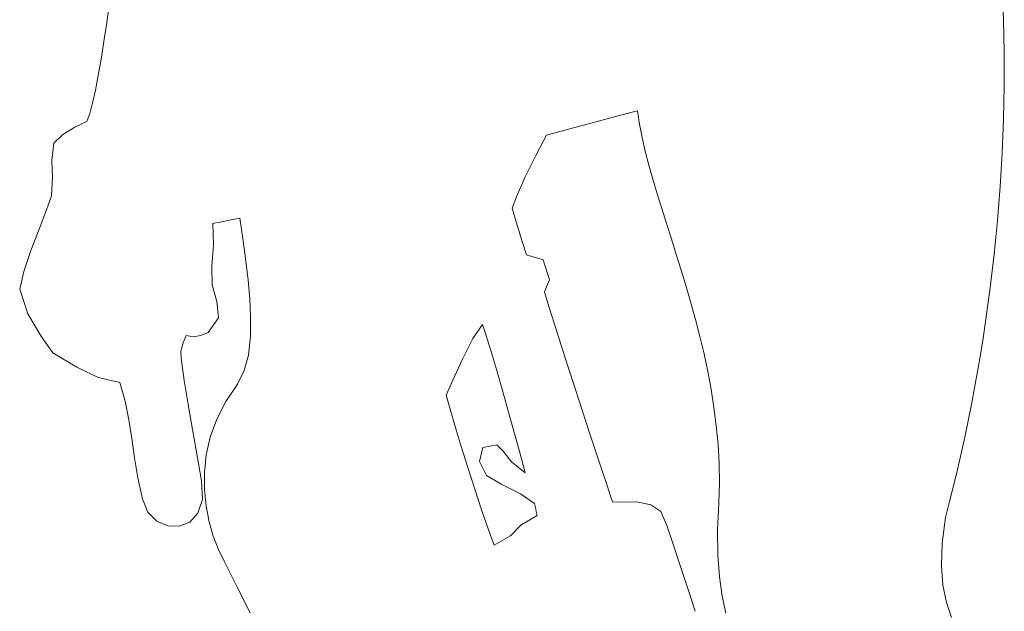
# Model space of a CAD drawing. Header units: millimetres. Extents: x -546784 to -506824, y 144269 to 161162.
# Tile 11 of 15: x -519938 to -519443, y 152730 to 153027. Entities that reach past the tile are written whole.
import ezdxf

# ---------------------------------------------------------------- set-up
doc = ezdxf.new("R2010")
doc.units = ezdxf.units.MM
doc.layers.add('A-DETL-GENF', color=92, linetype='Continuous', lineweight=5)

# ---------------------------------------------------------------- blocks, each defined once
blk = doc.blocks.new('CICLISTA DEFRENTE - CICLISTA DEFRENTE-3531129-TRECHO 2 - CORTE MIRANTE')
at = {"layer": 'A-DETL-GENF'}
for p, q in [((-519892.78, 153035.89), (-519894.2, 153025.84)), ((-519894.2, 153025.84), (-519892.78, 153035.89)), ((-519443.6, 153027.23), (-519443.9, 153035.47)), ((-519894.2, 153025.84), (-519895.63, 153016.28)), ((-519895.63, 153016.28), (-519894.2, 153025.84)), ((-519443.38, 153018.96), (-519443.6, 153027.23)), ((-519443.6, 153027.23), (-519443.38, 153018.96)), ((-519443.25, 153010.65), (-519443.38, 153018.96)), ((-519443.38, 153018.96), (-519443.25, 153010.65)), ((-519895.63, 153016.28), (-519897.06, 153007.34)), ((-519897.06, 153007.34), (-519895.63, 153016.28)), ((-519443.21, 153002.31), (-519443.25, 153010.65)), ((-519443.25, 153010.65), (-519443.21, 153002.31)), ((-519897.06, 153007.34), (-519898.5, 152999.12)), ((-519898.5, 152999.12), (-519897.06, 153007.34)), ((-519898.5, 152999.12), (-519899.93, 152991.76)), ((-519899.93, 152991.76), (-519898.5, 152999.12)), ((-519443.26, 152993.94), (-519443.21, 153002.31)), ((-519443.21, 153002.31), (-519443.26, 152993.94)), ((-519443.39, 152985.54), (-519443.26, 152993.94)), ((-519443.26, 152993.94), (-519443.39, 152985.54)), ((-519899.93, 152991.76), (-519901.37, 152985.37)), ((-519901.37, 152985.37), (-519899.93, 152991.76)), ((-519901.37, 152985.37), (-519902.81, 152980.08)), ((-519902.81, 152980.08), (-519901.37, 152985.37)), ((-519443.6, 152977.12), (-519443.39, 152985.54)), ((-519443.39, 152985.54), (-519443.6, 152977.12)), ((-519902.81, 152980.08), (-519904.25, 152976)), ((-519904.25, 152976), (-519902.81, 152980.08)), ((-519650.27, 152975.33), (-519634.66, 152979.47)), ((-519650.27, 152975.33), (-519634.66, 152979.47)), ((-519634.66, 152979.47), (-519627.58, 152981.34)), ((-519634.66, 152979.47), (-519627.58, 152981.34)), ((-519627.58, 152981.34), (-519626.53, 152974.73)), ((-519627.58, 152981.34), (-519626.53, 152974.73)), ((-519910.32, 152973.23), (-519916.25, 152969.45)), ((-519916.25, 152969.45), (-519910.32, 152973.23)), ((-519904.25, 152976), (-519910.32, 152973.23)), ((-519910.32, 152973.23), (-519904.25, 152976)), ((-519665.95, 152971.16), (-519650.27, 152975.33)), ((-519665.95, 152971.16), (-519650.27, 152975.33)), ((-519626.53, 152974.73), (-519625.19, 152968)), ((-519626.53, 152974.73), (-519625.19, 152968)), ((-519443.91, 152968.67), (-519443.6, 152977.12)), ((-519443.6, 152977.12), (-519443.91, 152968.67)), ((-519916.25, 152969.45), (-519920.9, 152965.11)), ((-519920.9, 152965.11), (-519916.25, 152969.45)), ((-519678.7, 152958.93), (-519673.27, 152969.17)), ((-519678.7, 152958.93), (-519673.27, 152969.17)), ((-519673.27, 152969.17), (-519665.95, 152971.16)), ((-519673.27, 152969.17), (-519665.95, 152971.16)), ((-519444.29, 152960.22), (-519443.91, 152968.67)), ((-519443.91, 152968.67), (-519444.29, 152960.22)), ((-519920.9, 152965.11), (-519921.75, 152956.35)), ((-519921.75, 152956.35), (-519920.9, 152965.11)), ((-519625.19, 152968), (-519623.6, 152961.12)), ((-519625.19, 152968), (-519623.6, 152961.12)), ((-519684.08, 152947.77), (-519678.7, 152958.93)), ((-519684.08, 152947.77), (-519678.7, 152958.93)), ((-519623.6, 152961.12), (-519621.79, 152954.11)), ((-519623.6, 152961.12), (-519621.79, 152954.11)), ((-519444.76, 152951.75), (-519444.29, 152960.22)), ((-519444.29, 152960.22), (-519444.76, 152951.75)), ((-519921.75, 152956.35), (-519921.55, 152947.97)), ((-519921.55, 152947.97), (-519921.75, 152956.35)), ((-519621.79, 152954.11), (-519619.79, 152946.97)), ((-519621.79, 152954.11), (-519619.79, 152946.97)), ((-519445.31, 152943.26), (-519444.76, 152951.75)), ((-519444.76, 152951.75), (-519445.31, 152943.26)), ((-519921.55, 152947.97), (-519921.97, 152938.64)), ((-519921.97, 152938.64), (-519921.55, 152947.97)), ((-519688.37, 152938.13), (-519684.08, 152947.77)), ((-519688.37, 152938.13), (-519684.08, 152947.77)), ((-519619.79, 152946.97), (-519617.64, 152939.68)), ((-519619.79, 152946.97), (-519617.64, 152939.68)), ((-519921.97, 152938.64), (-519924.52, 152931.55)), ((-519924.52, 152931.55), (-519921.97, 152938.64)), ((-519617.64, 152939.68), (-519615.35, 152932.26)), ((-519617.64, 152939.68), (-519615.35, 152932.26)), ((-519445.94, 152934.78), (-519445.31, 152943.26)), ((-519445.31, 152943.26), (-519445.94, 152934.78)), ((-519690.56, 152932.45), (-519688.37, 152938.13)), ((-519690.56, 152932.45), (-519688.37, 152938.13)), ((-519446.66, 152926.29), (-519445.94, 152934.78)), ((-519445.94, 152934.78), (-519446.66, 152926.29)), ((-519924.52, 152931.55), (-519928.25, 152921.93)), ((-519928.25, 152921.93), (-519924.52, 152931.55)), ((-519688.06, 152923.9), (-519690.56, 152932.45)), ((-519688.06, 152923.9), (-519690.56, 152932.45)), ((-519615.35, 152932.26), (-519612.97, 152924.7)), ((-519615.35, 152932.26), (-519612.97, 152924.7)), ((-519840.85, 152924.77), (-519837.36, 152925.43)), ((-519837.36, 152925.43), (-519840.85, 152924.77)), ((-519840.63, 152913.99), (-519840.85, 152924.77)), ((-519840.85, 152924.77), (-519840.63, 152913.99)), ((-519837.36, 152925.43), (-519830.89, 152926.66)), ((-519830.89, 152926.66), (-519837.36, 152925.43)), ((-519830.89, 152926.66), (-519827.4, 152927.33)), ((-519827.4, 152927.33), (-519830.89, 152926.66)), ((-519827.4, 152927.33), (-519825.76, 152916.01)), ((-519825.76, 152916.01), (-519827.4, 152927.33)), ((-519685.52, 152915.67), (-519688.06, 152923.9)), ((-519685.52, 152915.67), (-519688.06, 152923.9)), ((-519612.97, 152924.7), (-519610.52, 152917)), ((-519612.97, 152924.7), (-519610.52, 152917)), ((-519447.46, 152917.8), (-519446.66, 152926.29)), ((-519446.66, 152926.29), (-519447.46, 152917.8)), ((-519928.25, 152921.93), (-519932.32, 152911.16)), ((-519932.32, 152911.16), (-519928.25, 152921.93)), ((-519841.5, 152903.31), (-519840.63, 152913.99)), ((-519840.63, 152913.99), (-519841.5, 152903.31)), ((-519825.76, 152916.01), (-519824.31, 152905.73)), ((-519824.31, 152905.73), (-519825.76, 152916.01)), ((-519683.3, 152908.97), (-519685.52, 152915.67)), ((-519683.3, 152908.97), (-519685.52, 152915.67)), ((-519610.52, 152917), (-519608.04, 152909.17)), ((-519610.52, 152917), (-519608.04, 152909.17)), ((-519448.33, 152909.31), (-519447.46, 152917.8)), ((-519447.46, 152917.8), (-519448.33, 152909.31)), ((-519932.32, 152911.16), (-519935.85, 152900.62)), ((-519935.85, 152900.62), (-519932.32, 152911.16)), ((-519681.14, 152908.31), (-519683.3, 152908.97)), ((-519681.14, 152908.31), (-519683.3, 152908.97)), ((-519608.04, 152909.17), (-519605.55, 152901.19)), ((-519608.04, 152909.17), (-519605.55, 152901.19)), ((-519449.29, 152900.83), (-519448.33, 152909.31)), ((-519448.33, 152909.31), (-519449.29, 152900.83)), ((-519824.31, 152905.73), (-519823.13, 152896.13)), ((-519823.13, 152896.13), (-519824.31, 152905.73)), ((-519677.13, 152907.07), (-519681.14, 152908.31)), ((-519677.13, 152907.07), (-519681.14, 152908.31)), ((-519674.98, 152906.41), (-519677.13, 152907.07)), ((-519674.98, 152906.41), (-519677.13, 152907.07)), ((-519674.15, 152903.81), (-519674.98, 152906.41)), ((-519674.15, 152903.81), (-519674.98, 152906.41)), ((-519935.85, 152900.62), (-519937.98, 152891.68)), ((-519937.98, 152891.68), (-519935.85, 152900.62)), ((-519841.28, 152893.81), (-519841.5, 152903.31)), ((-519841.5, 152903.31), (-519841.28, 152893.81)), ((-519672.6, 152898.98), (-519674.15, 152903.81)), ((-519672.6, 152898.98), (-519674.15, 152903.81)), ((-519605.55, 152901.19), (-519603.09, 152893.07)), ((-519605.55, 152901.19), (-519603.09, 152893.07)), ((-519450.33, 152892.37), (-519449.29, 152900.83)), ((-519449.29, 152900.83), (-519450.33, 152892.37)), ((-519823.13, 152896.13), (-519822.31, 152886.88)), ((-519822.31, 152886.88), (-519823.13, 152896.13)), ((-519673.67, 152891.95), (-519672.44, 152894.82)), ((-519673.67, 152891.95), (-519672.44, 152894.82)), ((-519671.77, 152896.37), (-519672.6, 152898.98)), ((-519671.77, 152896.37), (-519672.6, 152898.98)), ((-519672.44, 152894.82), (-519671.77, 152896.37)), ((-519672.44, 152894.82), (-519671.77, 152896.37)), ((-519937.98, 152891.68), (-519933.9, 152879.34)), ((-519933.9, 152879.34), (-519937.98, 152891.68)), ((-519838.98, 152885.38), (-519841.28, 152893.81)), ((-519841.28, 152893.81), (-519838.98, 152885.38)), ((-519674.34, 152890.4), (-519673.67, 152891.95)), ((-519674.34, 152890.4), (-519673.67, 152891.95)), ((-519672.05, 152883.02), (-519674.34, 152890.4)), ((-519672.05, 152883.02), (-519674.34, 152890.4)), ((-519603.09, 152893.07), (-519600.68, 152884.8)), ((-519603.09, 152893.07), (-519600.68, 152884.8)), ((-519451.44, 152883.91), (-519450.33, 152892.37)), ((-519450.33, 152892.37), (-519451.44, 152883.91)), ((-519838.1, 152877.33), (-519838.98, 152885.38)), ((-519838.98, 152885.38), (-519838.1, 152877.33)), ((-519822.31, 152886.88), (-519821.92, 152877.61)), ((-519821.92, 152877.61), (-519822.31, 152886.88)), ((-519600.68, 152884.8), (-519598.36, 152876.39)), ((-519600.68, 152884.8), (-519598.36, 152876.39)), ((-519933.9, 152879.34), (-519926.98, 152867.72)), ((-519926.98, 152867.72), (-519933.9, 152879.34)), ((-519669.22, 152874.06), (-519672.05, 152883.02)), ((-519669.22, 152874.06), (-519672.05, 152883.02)), ((-519452.63, 152875.48), (-519451.44, 152883.91)), ((-519451.44, 152883.91), (-519452.63, 152875.48)), ((-519843.2, 152869.9), (-519838.1, 152877.33)), ((-519838.1, 152877.33), (-519843.2, 152869.9)), ((-519821.92, 152877.61), (-519822.06, 152867.98)), ((-519822.06, 152867.98), (-519821.92, 152877.61)), ((-519598.36, 152876.39), (-519596.15, 152867.84)), ((-519598.36, 152876.39), (-519596.15, 152867.84)), ((-519453.9, 152867.06), (-519452.63, 152875.48)), ((-519452.63, 152875.48), (-519453.9, 152867.06)), ((-519847.07, 152868.28), (-519843.2, 152869.9)), ((-519843.2, 152869.9), (-519847.07, 152868.28)), ((-519710.26, 152866.92), (-519705.5, 152873.96)), ((-519705.5, 152873.96), (-519710.26, 152866.92)), ((-519705.5, 152873.96), (-519703.72, 152868.87)), ((-519703.72, 152868.87), (-519705.5, 152873.96)), ((-519665.99, 152863.92), (-519669.22, 152874.06)), ((-519665.99, 152863.92), (-519669.22, 152874.06)), ((-519926.98, 152867.72), (-519921.33, 152859.66)), ((-519921.33, 152859.66), (-519926.98, 152867.72)), ((-519856.95, 152860.53), (-519855.77, 152864.61)), ((-519855.77, 152864.61), (-519856.95, 152860.53)), ((-519855.77, 152864.61), (-519854.3, 152868.41)), ((-519854.3, 152868.41), (-519855.77, 152864.61)), ((-519854.3, 152868.41), (-519850.57, 152867.75)), ((-519850.57, 152867.75), (-519854.3, 152868.41)), ((-519850.57, 152867.75), (-519847.07, 152868.28)), ((-519847.07, 152868.28), (-519850.57, 152867.75)), ((-519822.06, 152867.98), (-519823.01, 152858.45)), ((-519823.01, 152858.45), (-519822.06, 152867.98)), ((-519715.54, 152856.53), (-519710.26, 152866.92)), ((-519710.26, 152866.92), (-519715.54, 152856.53)), ((-519703.72, 152868.87), (-519701.23, 152860.87)), ((-519701.23, 152860.87), (-519703.72, 152868.87)), ((-519596.15, 152867.84), (-519594.09, 152859.15)), ((-519596.15, 152867.84), (-519594.09, 152859.15)), ((-519455.25, 152858.67), (-519453.9, 152867.06)), ((-519453.9, 152867.06), (-519455.25, 152858.67)), ((-519921.33, 152859.66), (-519909.27, 152852.37)), ((-519909.27, 152852.37), (-519921.33, 152859.66)), ((-519856.86, 152856.88), (-519856.95, 152860.53)), ((-519856.95, 152860.53), (-519856.86, 152856.88)), ((-519701.23, 152860.87), (-519698.27, 152850.82)), ((-519698.27, 152850.82), (-519701.23, 152860.87)), ((-519662.48, 152852.98), (-519665.99, 152863.92)), ((-519662.48, 152852.98), (-519665.99, 152863.92)), ((-519855.26, 152845.74), (-519856.86, 152856.88)), ((-519856.86, 152856.88), (-519855.26, 152845.74)), ((-519823.01, 152858.45), (-519825.1, 152850.82)), ((-519825.1, 152850.82), (-519823.01, 152858.45)), ((-519720.33, 152845.95), (-519715.54, 152856.53)), ((-519715.54, 152856.53), (-519720.33, 152845.95)), ((-519594.09, 152859.15), (-519592.21, 152850.31)), ((-519594.09, 152859.15), (-519592.21, 152850.31)), ((-519456.67, 152850.31), (-519455.25, 152858.67)), ((-519455.25, 152858.67), (-519456.67, 152850.31)), ((-519909.27, 152852.37), (-519898.53, 152847.16)), ((-519898.53, 152847.16), (-519909.27, 152852.37)), ((-519825.1, 152850.82), (-519828.47, 152843.86)), ((-519828.47, 152843.86), (-519825.1, 152850.82)), ((-519698.27, 152850.82), (-519695.04, 152839.56)), ((-519695.04, 152839.56), (-519698.27, 152850.82)), ((-519658.83, 152841.66), (-519662.48, 152852.98)), ((-519658.83, 152841.66), (-519662.48, 152852.98)), ((-519592.21, 152850.31), (-519590.54, 152841.32)), ((-519592.21, 152850.31), (-519590.54, 152841.32)), ((-519458.17, 152841.97), (-519456.67, 152850.31)), ((-519456.67, 152850.31), (-519458.17, 152841.97)), ((-519898.53, 152847.16), (-519887.6, 152844.71)), ((-519887.6, 152844.71), (-519898.53, 152847.16)), ((-519887.6, 152844.71), (-519884.98, 152835.35)), ((-519884.98, 152835.35), (-519887.6, 152844.71)), ((-519853.49, 152834.67), (-519855.26, 152845.74)), ((-519855.26, 152845.74), (-519853.49, 152834.67)), ((-519723.65, 152838.31), (-519720.33, 152845.95)), ((-519720.33, 152845.95), (-519723.65, 152838.31)), ((-519828.47, 152843.86), (-519834.45, 152835.16)), ((-519834.45, 152835.16), (-519828.47, 152843.86)), ((-519655.15, 152830.33), (-519658.83, 152841.66)), ((-519655.15, 152830.33), (-519658.83, 152841.66)), ((-519590.54, 152841.32), (-519589.11, 152832.19)), ((-519590.54, 152841.32), (-519589.11, 152832.19)), ((-519459.75, 152833.67), (-519458.17, 152841.97)), ((-519458.17, 152841.97), (-519459.75, 152833.67)), ((-519884.98, 152835.35), (-519883.1, 152825.99)), ((-519883.1, 152825.99), (-519884.98, 152835.35)), ((-519851.66, 152823.87), (-519853.49, 152834.67)), ((-519853.49, 152834.67), (-519851.66, 152823.87)), ((-519834.45, 152835.16), (-519838.99, 152826.27)), ((-519838.99, 152826.27), (-519834.45, 152835.16)), ((-519721.69, 152831.32), (-519723.65, 152838.31)), ((-519723.65, 152838.31), (-519721.69, 152831.32)), ((-519695.04, 152839.56), (-519691.78, 152827.93)), ((-519691.78, 152827.93), (-519695.04, 152839.56)), ((-519719.13, 152822.57), (-519721.69, 152831.32)), ((-519721.69, 152831.32), (-519719.13, 152822.57)), ((-519651.58, 152819.4), (-519655.15, 152830.33)), ((-519651.58, 152819.4), (-519655.15, 152830.33)), ((-519589.11, 152832.19), (-519587.94, 152822.91)), ((-519589.11, 152832.19), (-519587.94, 152822.91)), ((-519461.39, 152825.41), (-519459.75, 152833.67)), ((-519459.75, 152833.67), (-519461.39, 152825.41)), ((-519883.1, 152825.99), (-519881.62, 152816.51)), ((-519881.62, 152816.51), (-519883.1, 152825.99)), ((-519838.99, 152826.27), (-519842.2, 152817.28)), ((-519842.2, 152817.28), (-519838.99, 152826.27)), ((-519691.78, 152827.93), (-519688.69, 152816.77)), ((-519688.69, 152816.77), (-519691.78, 152827.93)), ((-519463.12, 152817.19), (-519461.39, 152825.41)), ((-519461.39, 152825.41), (-519463.12, 152817.19)), ((-519849.84, 152813.55), (-519851.66, 152823.87)), ((-519851.66, 152823.87), (-519849.84, 152813.55)), ((-519716.11, 152812.59), (-519719.13, 152822.57)), ((-519719.13, 152822.57), (-519716.11, 152812.59)), ((-519587.94, 152822.91), (-519587.08, 152813.48)), ((-519587.94, 152822.91), (-519587.08, 152813.48)), ((-519881.62, 152816.51), (-519880.22, 152806.79)), ((-519880.22, 152806.79), (-519881.62, 152816.51)), ((-519842.2, 152817.28), (-519844.21, 152808.31)), ((-519844.21, 152808.31), (-519842.2, 152817.28)), ((-519688.69, 152816.77), (-519686.01, 152806.93)), ((-519686.01, 152806.93), (-519688.69, 152816.77)), ((-519648.26, 152809.26), (-519651.58, 152819.4)), ((-519648.26, 152809.26), (-519651.58, 152819.4)), ((-519464.91, 152809.02), (-519463.12, 152817.19)), ((-519463.12, 152817.19), (-519464.91, 152809.02)), ((-519848.13, 152803.92), (-519849.84, 152813.55)), ((-519849.84, 152813.55), (-519848.13, 152803.92)), ((-519712.79, 152801.91), (-519716.11, 152812.59)), ((-519716.11, 152812.59), (-519712.79, 152801.91)), ((-519705.17, 152812), (-519706.97, 152804.98)), ((-519706.97, 152804.98), (-519705.17, 152812)), ((-519698.25, 152813.33), (-519705.17, 152812)), ((-519705.17, 152812), (-519698.25, 152813.33)), ((-519695.01, 152810.2), (-519698.25, 152813.33)), ((-519698.25, 152813.33), (-519695.01, 152810.2)), ((-519690.88, 152804.79), (-519695.01, 152810.2)), ((-519695.01, 152810.2), (-519690.88, 152804.79)), ((-519587.08, 152813.48), (-519586.55, 152803.9)), ((-519587.08, 152813.48), (-519586.55, 152803.9)), ((-519880.22, 152806.79), (-519878.55, 152796.73)), ((-519878.55, 152796.73), (-519880.22, 152806.79)), ((-519844.21, 152808.31), (-519845.14, 152799.45)), ((-519845.14, 152799.45), (-519844.21, 152808.31)), ((-519686.01, 152806.93), (-519683.94, 152799.24)), ((-519683.94, 152799.24), (-519686.01, 152806.93)), ((-519645.31, 152800.31), (-519648.26, 152809.26)), ((-519645.31, 152800.31), (-519648.26, 152809.26)), ((-519466.78, 152800.89), (-519464.91, 152809.02)), ((-519464.91, 152809.02), (-519466.78, 152800.89)), ((-519846.61, 152795.18), (-519848.13, 152803.92)), ((-519848.13, 152803.92), (-519846.61, 152795.18)), ((-519709.32, 152791.07), (-519712.79, 152801.91)), ((-519712.79, 152801.91), (-519709.32, 152791.07)), ((-519706.97, 152804.98), (-519703.37, 152797.96)), ((-519703.37, 152797.96), (-519706.97, 152804.98)), ((-519683.94, 152799.24), (-519690.88, 152804.79)), ((-519690.88, 152804.79), (-519683.94, 152799.24)), ((-519642.85, 152792.93), (-519645.31, 152800.31)), ((-519642.85, 152792.93), (-519645.31, 152800.31)), ((-519586.55, 152803.9), (-519586.37, 152794.18)), ((-519586.55, 152803.9), (-519586.37, 152794.18)), ((-519468.72, 152792.81), (-519466.78, 152800.89)), ((-519466.78, 152800.89), (-519468.72, 152792.81)), ((-519878.55, 152796.73), (-519876.29, 152786.22)), ((-519876.29, 152786.22), (-519878.55, 152796.73)), ((-519846.18, 152785.81), (-519846.61, 152795.18)), ((-519846.61, 152795.18), (-519846.18, 152785.81)), ((-519845.14, 152799.45), (-519845.14, 152790.83)), ((-519845.14, 152790.83), (-519845.14, 152799.45)), ((-519703.37, 152797.96), (-519695.69, 152793.41)), ((-519695.69, 152793.41), (-519703.37, 152797.96)), ((-519845.14, 152790.83), (-519844.31, 152782.53)), ((-519844.31, 152782.53), (-519845.14, 152790.83)), ((-519705.85, 152780.61), (-519709.32, 152791.07)), ((-519709.32, 152791.07), (-519705.85, 152780.61)), ((-519695.69, 152793.41), (-519686.35, 152788.71)), ((-519686.35, 152788.71), (-519695.69, 152793.41)), ((-519641.03, 152787.54), (-519642.85, 152792.93)), ((-519641.03, 152787.54), (-519642.85, 152792.93)), ((-519586.37, 152794.18), (-519586.6, 152784.3)), ((-519586.37, 152794.18), (-519586.6, 152784.3)), ((-519470.73, 152784.79), (-519468.72, 152792.81)), ((-519468.72, 152792.81), (-519470.73, 152784.79)), ((-519876.29, 152786.22), (-519873.57, 152779.56)), ((-519873.57, 152779.56), (-519876.29, 152786.22)), ((-519848.4, 152778.92), (-519846.18, 152785.81)), ((-519846.18, 152785.81), (-519848.4, 152778.92)), ((-519686.35, 152788.71), (-519679.25, 152783.87)), ((-519679.25, 152783.87), (-519686.35, 152788.71)), ((-519639.97, 152784.51), (-519641.03, 152787.54)), ((-519639.97, 152784.51), (-519641.03, 152787.54)), ((-519844.31, 152782.53), (-519842.78, 152774.68)), ((-519842.78, 152774.68), (-519844.31, 152782.53)), ((-519702.53, 152771.06), (-519705.85, 152780.61)), ((-519705.85, 152780.61), (-519702.53, 152771.06)), ((-519679.25, 152783.87), (-519678.63, 152781.13)), ((-519678.63, 152781.13), (-519679.25, 152783.87)), ((-519678.63, 152781.13), (-519678.44, 152779.78)), ((-519678.44, 152779.78), (-519678.63, 152781.13)), ((-519627.92, 152784.62), (-519639.97, 152784.51)), ((-519627.92, 152784.62), (-519639.97, 152784.51)), ((-519620.77, 152783.26), (-519627.92, 152784.62)), ((-519620.77, 152783.26), (-519627.92, 152784.62)), ((-519615.84, 152779.81), (-519620.77, 152783.26)), ((-519615.84, 152779.81), (-519620.77, 152783.26)), ((-519586.6, 152784.3), (-519587.29, 152770.32)), ((-519586.6, 152784.3), (-519587.29, 152770.32)), ((-519472.81, 152776.83), (-519470.73, 152784.79)), ((-519470.73, 152784.79), (-519472.81, 152776.83)), ((-519873.57, 152779.56), (-519869.1, 152774.98)), ((-519869.1, 152774.98), (-519873.57, 152779.56)), ((-519852.53, 152774.47), (-519848.4, 152778.92)), ((-519848.4, 152778.92), (-519852.53, 152774.47)), ((-519677.96, 152777.89), (-519686.12, 152773.02)), ((-519686.12, 152773.02), (-519677.96, 152777.89)), ((-519678.44, 152779.78), (-519677.96, 152777.89)), ((-519677.96, 152777.89), (-519678.44, 152779.78)), ((-519612.77, 152772.83), (-519615.84, 152779.81)), ((-519612.77, 152772.83), (-519615.84, 152779.81)), ((-519474.48, 152763.92), (-519472.81, 152776.83)), ((-519472.81, 152776.83), (-519474.48, 152763.92)), ((-519869.1, 152774.98), (-519863.61, 152772.56)), ((-519863.61, 152772.56), (-519869.1, 152774.98)), ((-519863.61, 152772.56), (-519857.85, 152772.37)), ((-519857.85, 152772.37), (-519863.61, 152772.56)), ((-519857.85, 152772.37), (-519852.53, 152774.47)), ((-519852.53, 152774.47), (-519857.85, 152772.37)), ((-519842.78, 152774.68), (-519840.69, 152767.38)), ((-519840.69, 152767.38), (-519842.78, 152774.68)), ((-519699.53, 152762.95), (-519702.53, 152771.06)), ((-519702.53, 152771.06), (-519699.53, 152762.95)), ((-519686.12, 152773.02), (-519691.37, 152767.54)), ((-519691.37, 152767.54), (-519686.12, 152773.02)), ((-519609.7, 152763.96), (-519612.77, 152772.83)), ((-519609.7, 152763.96), (-519612.77, 152772.83)), ((-519840.69, 152767.38), (-519838.15, 152760.73)), ((-519838.15, 152760.73), (-519840.69, 152767.38)), ((-519691.37, 152767.54), (-519699.53, 152762.95)), ((-519699.53, 152762.95), (-519691.37, 152767.54)), ((-519587.29, 152770.32), (-519587.18, 152757.92)), ((-519587.29, 152770.32), (-519587.18, 152757.92)), ((-519838.15, 152760.73), (-519835.3, 152754.84)), ((-519835.3, 152754.84), (-519838.15, 152760.73)), ((-519606.24, 152753.1), (-519609.7, 152763.96)), ((-519606.24, 152753.1), (-519609.7, 152763.96)), ((-519474.83, 152752.61), (-519474.48, 152763.92)), ((-519474.48, 152763.92), (-519474.83, 152752.61)), ((-519587.18, 152757.92), (-519586.38, 152746.95)), ((-519587.18, 152757.92), (-519586.38, 152746.95)), ((-519835.3, 152754.84), (-519828.32, 152741.16)), ((-519828.32, 152741.16), (-519835.3, 152754.84)), ((-519601.97, 152740.11), (-519606.24, 152753.1)), ((-519601.97, 152740.11), (-519606.24, 152753.1)), ((-519474.03, 152742.73), (-519474.83, 152752.61)), ((-519474.83, 152752.61), (-519474.03, 152742.73)), ((-519586.38, 152746.95), (-519584.97, 152737.28)), ((-519586.38, 152746.95), (-519584.97, 152737.28)), ((-519828.32, 152741.16), (-519822.24, 152728.93)), ((-519822.24, 152728.93), (-519828.32, 152741.16)), ((-519472.28, 152734.1), (-519474.03, 152742.73)), ((-519474.03, 152742.73), (-519472.28, 152734.1)), ((-519598.61, 152729.61), (-519601.97, 152740.11)), ((-519598.61, 152729.61), (-519601.97, 152740.11)), ((-519584.97, 152737.28), (-519583.08, 152728.75)), ((-519584.97, 152737.28), (-519583.08, 152728.75)), ((-519469.77, 152726.54), (-519472.28, 152734.1)), ((-519472.28, 152734.1), (-519469.77, 152726.54))]:
    blk.add_line(p, q, dxfattribs=at)

msp = doc.modelspace()

# ---------------------------------------------------------------- block references
at = {"layer": 'A-DETL-GENF'}
msp.add_blockref('CICLISTA DEFRENTE - CICLISTA DEFRENTE-3531129-TRECHO 2 - CORTE MIRANTE', (0, 0), dxfattribs=at)

doc.saveas('drawing.dxf')
